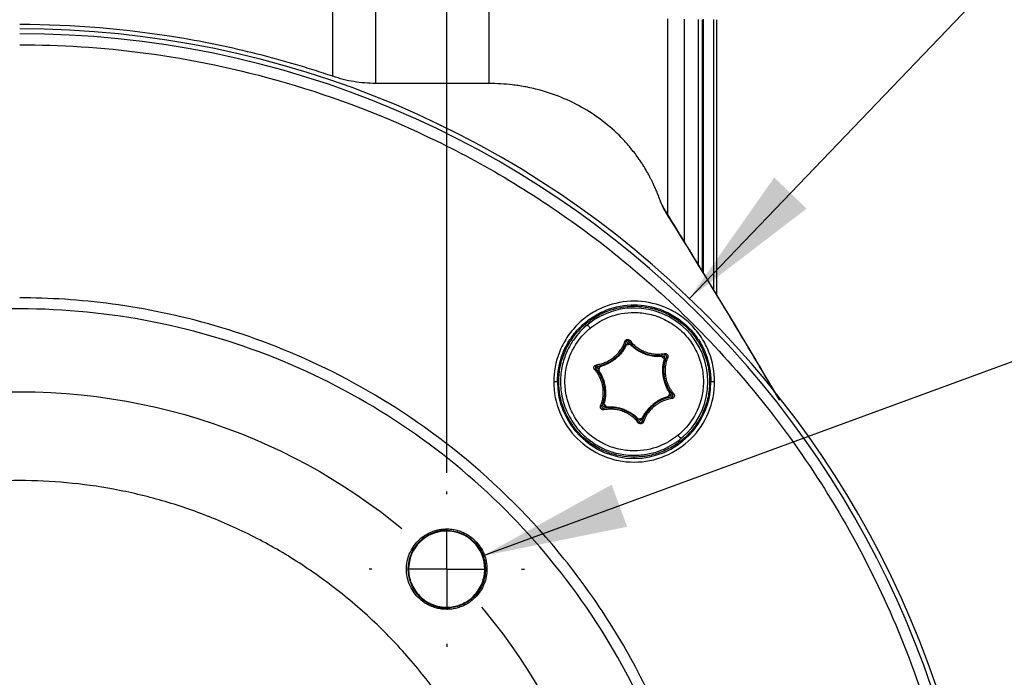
# Model space of a CAD drawing. Header units: millimetres. Extents: x 19 to 819, y 19 to 629.
# Tile 14 of 68: x 264 to 331, y 212 to 257. Entities that reach past the tile are written whole.
import ezdxf

# ---------------------------------------------------------------- set-up
doc = ezdxf.new("R2010")
doc.units = ezdxf.units.MM
doc.header["$LTSCALE"] = 3
doc.linetypes.add('CENTERX2', pattern=[20.32, 12.7, -2.54, 2.54, -2.54])
doc.layers.add('CENTER', color=40, linetype='CENTERX2')
doc.layers.add('DIMENSIONS', color=140, linetype='Continuous', lineweight=25)
doc.styles.add('SLDTEXTSTYLE0', font='TXT', dxfattribs={"width": 0.7})
doc.dimstyles.new('SLDDIMSTYLE0', dxfattribs={"dimtxt": 6.474023, "dimasz": 9.906, "dimexe": 0, "dimexo": 0.0625, "dimgap": 1.618506, "dimtad": 0, "dimtih": 1, "dimtoh": 1, "dimrnd": 1e-09, "dimzin": 4, "dimdsep": 46, "dimtxsty": 'SLDTEXTSTYLE0', "dimsah": 1, "dimcen": 0.09, "dimadec": 0, "dimazin": 1, "dimtfac": 1, "dimtmove": 0, "dimatfit": 0, "dimfxl": 0, "dimfrac": 2, "dimtolj": 1, "dimtzin": 12, "dimarcsym": 0})
doc.dimstyles.new('SLDDIMSTYLE2', dxfattribs={"dimtxt": 6.474023, "dimasz": 9.906, "dimexe": 0, "dimexo": 0.0625, "dimgap": 1.618506, "dimtad": 0, "dimtih": 1, "dimtoh": 1, "dimrnd": 1e-09, "dimzin": 12, "dimdsep": 46, "dimtxsty": 'SLDTEXTSTYLE0', "dimsah": 1, "dimcen": 0, "dimadec": 0, "dimazin": 3, "dimtfac": 1, "dimtofl": 0, "dimtmove": 0, "dimatfit": 3, "dimfxl": 0, "dimfrac": 2, "dimtolj": 1, "dimtzin": 12, "dimarcsym": 0})
doc.dimstyles.new('SLDDIMSTYLE4', dxfattribs={"dimtxt": 6.474023, "dimasz": 9.906, "dimexe": 0, "dimexo": 0.0625, "dimgap": 1.618506, "dimtad": 0, "dimtih": 1, "dimtoh": 1, "dimrnd": 1e-09, "dimzin": 12, "dimdsep": 46, "dimtxsty": 'SLDTEXTSTYLE0', "dimsah": 1, "dimcen": 0, "dimadec": 0, "dimazin": 3, "dimtfac": 1, "dimtofl": 0, "dimtmove": 0, "dimatfit": 3, "dimfxl": 0, "dimfrac": 2, "dimtolj": 1, "dimtzin": 12, "dimarcsym": 0})

# ---------------------------------------------------------------- blocks, each defined once
blk = doc.blocks.new('_D_8')
at = {"layer": 'DIMENSIONS'}
for p, q in [((161.394, 277.019), (159.22, 277.019)), ((159.22, 277.019), (159.22, 266.73)), ((180.633, 277.019), (182.807, 277.019)), ((182.807, 277.019), (182.807, 266.73)), ((199.976, 267.618), (190.283, 267.618)), ((237.94, 221.906), (199.976, 267.618)), ((159.22, 266.73), (161.394, 266.73)), ((182.807, 266.73), (180.633, 266.73))]:
    blk.add_line(p, q, dxfattribs=at)
blk.add_solid([(237.94, 221.906), (232.783, 230.5), (230.439, 228.553)], dxfattribs=at)
at = {"layer": 'DIMENSIONS', "char_height": 6.35, "attachment_point": 1, "style": 'SLDTEXTSTYLE0'}
for s, insert in [('%%c', (156.507, 286.654)), ('81.9', (166.282, 286.654)), ('3.22', (161.394, 274.916)), ('(B.C.)', (158.225, 263.177))]:
    blk.add_mtext(s, dxfattribs=dict(at, insert=insert))
blk = doc.blocks.new('_D_12')
at = {"layer": 'DIMENSIONS'}
for p, q in [((358.781, 271.875), (356.607, 271.875)), ((356.607, 271.875), (356.607, 261.585)), ((378.019, 271.875), (380.193, 271.875)), ((380.193, 271.875), (380.193, 261.585)), ((309.556, 237.691), (341.489, 270.963)), ((341.489, 270.963), (351.2, 270.963)), ((356.607, 261.585), (358.781, 261.585)), ((380.193, 261.585), (378.019, 261.585))]:
    blk.add_line(p, q, dxfattribs=at)
blk.add_solid([(309.556, 237.691), (317.515, 243.783), (315.315, 245.894)], dxfattribs=at)
at = {"layer": 'DIMENSIONS', "char_height": 6.35, "attachment_point": 1, "style": 'SLDTEXTSTYLE0'}
for s, insert in [('%%c', (351.2, 281.51)), ('131.3', (360.975, 281.51)), ('5.17', (358.781, 269.771))]:
    blk.add_mtext(s, dxfattribs=dict(at, insert=insert))
blk = doc.blocks.new('_D_13')
at = {"layer": 'DIMENSIONS'}
for p, q in [((358.781, 243.375), (356.607, 243.375)), ((356.607, 243.375), (356.607, 233.086)), ((378.019, 243.375), (380.193, 243.375)), ((380.193, 243.375), (380.193, 233.086)), ((295.506, 220.2), (333.001, 233.974)), ((333.001, 233.974), (349.67, 233.974)), ((356.607, 233.086), (358.781, 233.086)), ((380.193, 233.086), (378.019, 233.086))]:
    blk.add_line(p, q, dxfattribs=at)
blk.add_solid([(295.506, 220.2), (305.33, 222.185), (304.279, 225.046)], dxfattribs=at)
at = {"layer": 'DIMENSIONS', "char_height": 6.35, "attachment_point": 1, "style": 'SLDTEXTSTYLE0'}
for s, insert in [('%%c', (356.586, 253.01)), ('5.2', (366.361, 253.01)), ('0.20', (358.781, 241.272)), ('(4X)', (358.963, 229.533))]:
    blk.add_mtext(s, dxfattribs=dict(at, insert=insert))
blk = doc.blocks.new('_D_14')
at = {"layer": 'DIMENSIONS'}
for p, q in [((235.096, 228.389), (235.096, 304.119)), ((293.079, 225.849), (293.079, 304.119)), ((235.096, 294.594), (216.046, 294.594)), ((255.181, 294.594), (253.007, 294.594)), ((253.007, 294.594), (253.007, 284.305)), ((274.419, 294.594), (276.593, 294.594)), ((276.593, 294.594), (276.593, 284.305)), ((293.079, 294.594), (312.129, 294.594)), ((253.007, 284.305), (255.181, 284.305)), ((276.593, 284.305), (274.419, 284.305))]:
    blk.add_line(p, q, dxfattribs=at)
for points in [[(235.096, 294.594), (225.19, 296.118), (225.19, 293.07)], [(293.079, 294.594), (302.985, 293.07), (302.985, 296.118)]]:
    blk.add_solid(points, dxfattribs=at)
at = {"layer": 'DIMENSIONS', "char_height": 6.35, "attachment_point": 1, "style": 'SLDTEXTSTYLE0'}
for s, insert in [('58.0', (255.181, 304.229)), ('2.28', (255.181, 292.49))]:
    blk.add_mtext(s, dxfattribs=dict(at, insert=insert))
blk = doc.blocks.new('SW_CENTERMARKSYMBOL_5')
at = {"layer": 'CENTER', "color": 0}
for p, q in [((0, 5.08), (0, 5.271)), ((0, 0), (0, 2.54)), ((-5.08, 0), (-5.271, 0)), ((0, 0), (-2.54, 0)), ((0, 0), (0, -2.54)), ((0, 0), (2.54, 0)), ((5.08, 0), (5.271, 0)), ((0, -5.08), (0, -5.271))]:
    blk.add_line(p, q, dxfattribs=at)

msp = doc.modelspace()

# ---------------------------------------------------------------- linework, layer by layer
for p, q in [((308.072, 256.677), (308.072, 243.406)), ((310.17, 239.955), (310.17, 256.619)), ((311.2, 256.618), (311.2, 238.269)), ((311.411, 237.928), (311.411, 256.609)), ((309.233, 255.182), (309.219, 255.164)), ((305.807, 237.159), (305.807, 237.247)), ((305.177, 234.77), (305.239, 234.86)), ((305.366, 234.706), (305.298, 234.527)), ((305.488, 234.558), (305.366, 234.706)), ((307.898, 233.753), (307.709, 233.723)), ((307.832, 233.573), (307.898, 233.753)), ((303.148, 233.144), (303.249, 233.188)), ((303.464, 233.022), (303.275, 232.989)), ((303.275, 232.989), (303.396, 232.841)), ((300.345, 232.036), (300.597, 232.036)), ((311.017, 232.036), (311.269, 232.036)), ((308.339, 231.083), (308.218, 231.232)), ((303.782, 230.5), (303.715, 230.32)), ((303.715, 230.32), (303.905, 230.35)), ((306.125, 229.514), (306.248, 229.367)), ((305.807, 226.826), (305.807, 226.914)), ((293.079, 222.039), (293.079, 221.94)), ((290.493, 219.308), (290.448, 219.308)), ((295.71, 219.308), (295.665, 219.308)), ((293.079, 216.677), (293.079, 216.578))]:
    msp.add_line(p, q)
for centre, radius, start, end in [((264.088, 190.317), 65.663, 270, 90), ((264.088, 190.317), 65.338, 270, 90), ((305.807, 232.036), 5, 309.37497, 129.37497), ((305.807, 232.036), 5.21, 180, 270), ((305.807, 232.036), 5.21, 270, 0), ((293.079, 219.308), 2.631, 90, 180), ((293.079, 219.308), 2.586, 0, 180), ((293.079, 219.308), 2.631, 180, 270)]:
    msp.add_arc(centre, radius, start, end)
for points, knots in [([(285.347, 252.762), (285.347, 252.762), (285.347, 252.872), (285.347, 253.246), (285.347, 253.405), (285.347, 253.786), (285.347, 254.01), (285.347, 254.509), (285.347, 254.786), (285.347, 255.374), (285.347, 255.686), (285.347, 256.644), (285.347, 257.31), (285.347, 257.935)], [0, 0, 0, 0, 0.25, 0.25, 0.375, 0.375, 0.5, 0.5, 0.625, 0.625, 0.75, 0.75, 1, 1, 1, 1]), ([(288.248, 257.931), (288.248, 257.249), (288.248, 256.523), (288.248, 255.477), (288.248, 255.136), (288.248, 254.493), (288.248, 254.191), (288.248, 253.645), (288.248, 253.401), (288.248, 252.984), (288.248, 252.811), (288.248, 252.402), (288.248, 252.282), (288.248, 252.282)], [0, 0, 0, 0, 0.25, 0.25, 0.375, 0.375, 0.5, 0.5, 0.625, 0.625, 0.75, 0.75, 1, 1, 1, 1]), ([(295.961, 252.282), (295.961, 252.282), (295.961, 252.402), (295.961, 252.81), (295.961, 252.983), (295.961, 253.4), (295.961, 253.643), (295.961, 254.188), (295.961, 254.489), (295.961, 255.13), (295.961, 255.47), (295.961, 256.512), (295.961, 257.237), (295.961, 257.917)], [0, 0, 0, 0, 0.25, 0.25, 0.375, 0.375, 0.5, 0.5, 0.625, 0.625, 0.75, 0.75, 1, 1, 1, 1]), ([(285.348, 252.765), (284.923, 252.903), (284.503, 253.044), (283.658, 253.314), (283.233, 253.444), (281.95, 253.824), (281.087, 254.06), (278.478, 254.716), (276.713, 255.084), (271.364, 255.974), (267.726, 256.281), (264.088, 256.282)], [0, 0, 0, 0, 0.0625, 0.0625, 0.125, 0.125, 0.25, 0.25, 0.5, 0.5, 1, 1, 1, 1]), ([(310.419, 256.612), (310.419, 254.637), (310.419, 250.688), (310.419, 244.965), (310.419, 241.333), (310.419, 239.576)], [0, 0, 0, 0, 0.340488, 0.680977, 1, 1, 1, 1]), ([(310.501, 256.638), (310.501, 254.664), (310.501, 250.715), (310.501, 244.937), (310.501, 241.251), (310.501, 239.441)], [0, 0, 0, 0, 0.337207, 0.674415, 1, 1, 1, 1]), ([(264.088, 254.91), (266.779, 254.91), (269.64, 254.743), (275.684, 253.934), (278.866, 253.291), (285.481, 251.362), (288.913, 250.074), (295.872, 246.682), (299.398, 244.575), (304.566, 240.699), (306.267, 239.289), (309.585, 236.223), (311.202, 234.567), (314.305, 231.011), (315.791, 229.112), (318.583, 225.08), (319.889, 222.949), (322.273, 218.479), (323.351, 216.14), (325.235, 211.293), (326.041, 208.785), (327.345, 203.648), (327.844, 201.02), (328.512, 195.7), (328.68, 193.008), (328.68, 187.626), (328.512, 184.934), (327.844, 179.614), (327.345, 176.986), (326.041, 171.849), (325.235, 169.341), (323.351, 164.494), (322.273, 162.156), (319.889, 157.685), (318.583, 155.554), (315.791, 151.523), (314.305, 149.623), (311.202, 146.067), (309.585, 144.412), (306.267, 141.345), (304.566, 139.935), (299.398, 136.059), (295.872, 133.952), (288.913, 130.56), (285.481, 129.273), (278.866, 127.343), (275.684, 126.701), (269.64, 125.891), (266.779, 125.724), (264.088, 125.724)], [0, 0, 0, 0, 0.0625, 0.0625, 0.125, 0.125, 0.1875, 0.1875, 0.25, 0.25, 0.28125, 0.28125, 0.3125, 0.3125, 0.34375, 0.34375, 0.375, 0.375, 0.40625, 0.40625, 0.4375, 0.4375, 0.46875, 0.46875, 0.5, 0.5, 0.53125, 0.53125, 0.5625, 0.5625, 0.59375, 0.59375, 0.625, 0.625, 0.65625, 0.65625, 0.6875, 0.6875, 0.71875, 0.71875, 0.75, 0.75, 0.8125, 0.8125, 0.875, 0.875, 0.9375, 0.9375, 1, 1, 1, 1]), ([(309.233, 241.519), (309.233, 241.672), (309.232, 242.539), (309.232, 244.326), (309.231, 247.271), (309.232, 250.891), (309.233, 253.752), (309.233, 255.182)], [0, 0, 0, 0, 0.04106, 0.232184, 0.424452, 0.712255, 1, 1, 1, 1]), ([(288.248, 252.284), (287.753, 252.295), (287.259, 252.326), (286.531, 252.443), (286.29, 252.492), (285.815, 252.616), (285.581, 252.689), (285.348, 252.765)], [0, 0, 0, 0, 0.5, 0.5, 0.75, 0.75, 1, 1, 1, 1]), ([(295.961, 252.276), (295.64, 252.281), (295.318, 252.281), (294.675, 252.282), (293.711, 252.283), (292.747, 252.283), (291.461, 252.282), (290.819, 252.282), (289.854, 252.281), (289.533, 252.28), (288.89, 252.277), (288.568, 252.277), (288.248, 252.284)], [0, 0, 0, 0, 0.125, 0.125, 0.25, 0.5, 0.5, 0.75, 0.75, 0.875, 0.875, 1, 1, 1, 1]), ([(307.589, 244.288), (307.571, 244.338), (307.535, 244.437), (307.478, 244.59), (307.419, 244.742), (307.358, 244.894), (307.295, 245.045), (307.23, 245.196), (307.162, 245.347), (307.093, 245.497), (307.014, 245.66), (306.925, 245.837), (306.838, 246.003), (306.76, 246.147), (306.689, 246.273), (306.615, 246.401), (306.54, 246.529), (306.465, 246.651), (306.393, 246.764), (306.29, 246.925), (306.042, 247.292), (305.636, 247.831), (304.883, 248.689), (303.839, 249.644), (302.419, 250.61), (300.874, 251.369), (299.62, 251.782), (298.781, 251.98), (298.351, 252.067), (297.953, 252.135), (297.668, 252.172), (297.534, 252.189)], [0, 0, 0, 0, 0.0158899, 0.0312018, 0.0459702, 0.0602335, 0.0740338, 0.0874179, 0.1004366, 0.1131461, 0.1256117, 0.1414331, 0.1571722, 0.1667235, 0.1771952, 0.1886529, 0.1991145, 0.209573, 0.2200214, 0.2282561, 0.2512319, 0.3167682, 0.3753674, 0.5002413, 0.624555, 0.7491472, 0.8746282, 0.9118426, 0.9372805, 0.970466, 1, 1, 1, 1]), ([(307.841, 243.74), (307.814, 243.792), (307.764, 243.89), (307.694, 244.033), (307.634, 244.167), (307.603, 244.248), (307.589, 244.288)], [0, 0, 0, 0, 0.270003, 0.500815, 0.757298, 1, 1, 1, 1]), ([(307.726, 243.994), (307.716, 244.008), (307.7, 244.034), (307.698, 244.03), (307.697, 244.029)], [0, 0, 0, 0, 0.567339, 1, 1, 1, 1]), ([(307.731, 243.979), (307.729, 243.984), (307.724, 243.996), (307.726, 243.993), (307.727, 243.992)], [0, 0, 0, 0, 0.44028, 1, 1, 1, 1]), ([(307.727, 243.992), (307.727, 243.992), (307.727, 243.992), (307.741, 243.962), (307.779, 243.879), (307.819, 243.788), (307.841, 243.74)], [0, 0, 0, 0, 0.023522, 0.197106, 0.575915, 1, 1, 1, 1]), ([(315.662, 230.808), (315.388, 231.273), (314.43, 232.893), (312.673, 235.836), (310.312, 239.767), (308.618, 242.531), (307.731, 243.979)], [0, 0, 0, 0, 0.105198, 0.367204, 0.668641, 1, 1, 1, 1]), ([(315.693, 230.769), (314.798, 232.284), (312.226, 236.642), (309.572, 240.938), (307.841, 243.74)], [0, 0, 0, 0, 0.347793, 1, 1, 1, 1]), ([(264.088, 142.911), (266.063, 142.911), (268.163, 143.033), (272.598, 143.627), (274.934, 144.099), (279.789, 145.515), (282.308, 146.46), (287.415, 148.949), (290.003, 150.496), (295.06, 154.288), (297.527, 156.536), (300.944, 160.45), (302.034, 161.845), (304.083, 164.803), (305.042, 166.368), (306.792, 169.649), (307.583, 171.365), (308.965, 174.922), (309.557, 176.763), (310.514, 180.533), (310.88, 182.462), (311.37, 186.367), (311.494, 188.342), (311.494, 192.292), (311.37, 194.268), (310.88, 198.172), (310.514, 200.101), (309.557, 203.871), (308.965, 205.712), (307.583, 209.269), (306.792, 210.986), (305.042, 214.266), (304.083, 215.831), (302.034, 218.789), (300.944, 220.184), (297.527, 224.098), (295.06, 226.346), (290.003, 230.139), (287.415, 231.685), (282.308, 234.174), (279.789, 235.119), (274.934, 236.535), (272.598, 237.007), (268.163, 237.601), (266.063, 237.724), (264.088, 237.724)], [0, 0, 0, 0, 0.0625, 0.0625, 0.125, 0.125, 0.1875, 0.1875, 0.25, 0.25, 0.3125, 0.3125, 0.34375, 0.34375, 0.375, 0.375, 0.40625, 0.40625, 0.4375, 0.4375, 0.46875, 0.46875, 0.5, 0.5, 0.53125, 0.53125, 0.5625, 0.5625, 0.59375, 0.59375, 0.625, 0.625, 0.65625, 0.65625, 0.6875, 0.6875, 0.75, 0.75, 0.8125, 0.8125, 0.875, 0.875, 0.9375, 0.9375, 1, 1, 1, 1]), ([(311.269, 232.036), (311.269, 232.68), (311.151, 233.375), (310.752, 234.383), (310.583, 234.713), (310.174, 235.337), (309.936, 235.632), (309.402, 236.165), (309.108, 236.404), (308.483, 236.812), (308.154, 236.982), (307.145, 237.381), (306.451, 237.498), (305.163, 237.498), (304.469, 237.381), (303.46, 236.982), (303.13, 236.812), (302.506, 236.404), (302.212, 236.165), (301.678, 235.632), (301.44, 235.337), (301.031, 234.713), (300.862, 234.383), (300.462, 233.375), (300.345, 232.68), (300.345, 232.036)], [0, 0, 0, 0, 0.125, 0.125, 0.1875, 0.1875, 0.25, 0.25, 0.3125, 0.3125, 0.375, 0.375, 0.5, 0.5, 0.625, 0.625, 0.6875, 0.6875, 0.75, 0.75, 0.8125, 0.8125, 0.875, 0.875, 1, 1, 1, 1]), ([(217.426, 190.317), (217.426, 193.371), (217.727, 196.425), (218.918, 202.416), (219.809, 205.352), (222.146, 210.995), (223.593, 213.702), (226.987, 218.78), (228.933, 221.152), (233.252, 225.471), (235.624, 227.418), (240.703, 230.812), (243.409, 232.258), (249.052, 234.596), (251.989, 235.486), (257.98, 236.678), (261.034, 236.979), (267.142, 236.979), (270.196, 236.678), (276.186, 235.486), (279.123, 234.596), (284.766, 232.258), (287.472, 230.812), (292.551, 227.418), (294.923, 225.471), (299.242, 221.152), (301.189, 218.78), (304.582, 213.702), (306.029, 210.995), (308.366, 205.352), (309.257, 202.416), (310.449, 196.425), (310.749, 193.371), (310.749, 187.263), (310.449, 184.209), (309.257, 178.219), (308.366, 175.282), (306.029, 169.639), (304.582, 166.933), (301.189, 161.854), (299.242, 159.482), (294.923, 155.163), (292.551, 153.216), (287.472, 149.823), (284.766, 148.376), (279.123, 146.039), (276.186, 145.148), (270.196, 143.956), (267.142, 143.655), (261.034, 143.655), (257.98, 143.956), (251.989, 145.148), (249.052, 146.039), (243.409, 148.376), (240.703, 149.823), (235.624, 153.216), (233.252, 155.163), (228.933, 159.482), (226.987, 161.854), (223.593, 166.933), (222.146, 169.639), (219.809, 175.282), (218.918, 178.219), (217.727, 184.209), (217.426, 187.263), (217.426, 190.317)], [0, 0, 0, 0, 0.03125, 0.03125, 0.0625, 0.0625, 0.09375, 0.09375, 0.125, 0.125, 0.15625, 0.15625, 0.1875, 0.1875, 0.21875, 0.21875, 0.25, 0.25, 0.28125, 0.28125, 0.3125, 0.3125, 0.34375, 0.34375, 0.375, 0.375, 0.40625, 0.40625, 0.4375, 0.4375, 0.46875, 0.46875, 0.5, 0.5, 0.53125, 0.53125, 0.5625, 0.5625, 0.59375, 0.59375, 0.625, 0.625, 0.65625, 0.65625, 0.6875, 0.6875, 0.71875, 0.71875, 0.75, 0.75, 0.78125, 0.78125, 0.8125, 0.8125, 0.84375, 0.84375, 0.875, 0.875, 0.90625, 0.90625, 0.9375, 0.9375, 0.96875, 0.96875, 1, 1, 1, 1]), ([(300.597, 232.036), (300.597, 232.65), (300.709, 233.313), (301.09, 234.275), (301.251, 234.59), (301.641, 235.185), (301.868, 235.466), (302.377, 235.975), (302.658, 236.203), (303.254, 236.592), (303.568, 236.754), (304.53, 237.135), (305.193, 237.247), (305.807, 237.247)], [0, 0, 0, 0, 0.25, 0.25, 0.375, 0.375, 0.5, 0.5, 0.625, 0.625, 0.75, 0.75, 1, 1, 1, 1]), ([(305.807, 226.914), (305.203, 226.914), (304.552, 227.024), (303.606, 227.398), (303.297, 227.557), (302.711, 227.94), (302.435, 228.164), (301.935, 228.664), (301.711, 228.94), (301.328, 229.526), (301.169, 229.836), (300.794, 230.781), (300.684, 231.433), (300.684, 232.64), (300.794, 233.291), (301.169, 234.237), (301.328, 234.547), (301.711, 235.132), (301.935, 235.408), (302.435, 235.909), (302.711, 236.132), (303.297, 236.515), (303.606, 236.674), (304.552, 237.049), (305.203, 237.159), (305.807, 237.159)], [0, 0, 0, 0, 0.125, 0.125, 0.1875, 0.1875, 0.25, 0.25, 0.3125, 0.3125, 0.375, 0.375, 0.5, 0.5, 0.625, 0.625, 0.6875, 0.6875, 0.75, 0.75, 0.8125, 0.8125, 0.875, 0.875, 1, 1, 1, 1]), ([(302.825, 235.67), (303.128, 235.918), (303.501, 236.162), (304.423, 236.556), (304.975, 236.705), (305.915, 236.746), (306.245, 236.729), (306.922, 236.615), (307.269, 236.518), (307.95, 236.236), (308.284, 236.049), (308.905, 235.592), (309.192, 235.321), (309.689, 234.715), (309.899, 234.381), (310.226, 233.683), (310.344, 233.319), (310.488, 232.596), (310.515, 232.237), (310.494, 231.551), (310.447, 231.223), (310.223, 230.31), (309.97, 229.797), (309.404, 228.97), (309.091, 228.652), (308.789, 228.403)], [0, 0, 0, 0, 0.125, 0.125, 0.25, 0.25, 0.3125, 0.3125, 0.375, 0.375, 0.4375, 0.4375, 0.5, 0.5, 0.5625, 0.5625, 0.625, 0.625, 0.6875, 0.6875, 0.75, 0.75, 0.875, 0.875, 1, 1, 1, 1]), ([(305.807, 237.247), (306.421, 237.247), (307.083, 237.135), (308.045, 236.754), (308.36, 236.592), (308.956, 236.203), (309.237, 235.975), (309.745, 235.466), (309.973, 235.185), (310.363, 234.59), (310.524, 234.275), (310.905, 233.313), (311.017, 232.65), (311.017, 232.036)], [0, 0, 0, 0, 0.25, 0.25, 0.375, 0.375, 0.5, 0.5, 0.625, 0.625, 0.75, 0.75, 1, 1, 1, 1]), ([(305.807, 237.159), (305.879, 237.158), (306.023, 237.156), (306.238, 237.143), (306.451, 237.12), (306.662, 237.089), (306.872, 237.049), (307.08, 237), (307.286, 236.943), (307.491, 236.876), (307.787, 236.766), (308.167, 236.593), (308.618, 236.329), (309.043, 236.02), (309.566, 235.547), (310.12, 234.865), (310.596, 233.947), (310.87, 232.992), (310.958, 232.036), (310.87, 231.08), (310.596, 230.126), (310.12, 229.208), (309.455, 228.388), (308.77, 227.832), (308.167, 227.48), (307.702, 227.268), (307.225, 227.106), (306.8, 227.006), (306.431, 226.949), (306.119, 226.919), (305.911, 226.916), (305.807, 226.914)], [0, 0, 0, 0, 0.013453, 0.026825, 0.040138, 0.053416, 0.066683, 0.079963, 0.09328, 0.106656, 0.120116, 0.152279, 0.184476, 0.217324, 0.250205, 0.315847, 0.380124, 0.441836, 0.500061, 0.558285, 0.619997, 0.684275, 0.749916, 0.815558, 0.847722, 0.879918, 0.910794, 0.941703, 0.96114, 0.980548, 1, 1, 1, 1]), ([(302.635, 235.901), (302.313, 235.637), (301.981, 235.299), (301.529, 234.639), (301.387, 234.393), (301.137, 233.848), (301.03, 233.549), (300.871, 232.901), (300.82, 232.553), (300.798, 231.823), (300.827, 231.441), (300.981, 230.672), (301.106, 230.285), (301.454, 229.542), (301.678, 229.187), (302.206, 228.542), (302.511, 228.254), (303.172, 227.767), (303.527, 227.569), (304.251, 227.268), (304.62, 227.166), (305.341, 227.045), (305.692, 227.027), (306.358, 227.056), (306.673, 227.103), (307.256, 227.242), (307.525, 227.333), (308.26, 227.647), (308.657, 227.907), (308.979, 228.171)], [0, 0, 0, 0, 0.125, 0.125, 0.1875, 0.1875, 0.25, 0.25, 0.3125, 0.3125, 0.375, 0.375, 0.4375, 0.4375, 0.5, 0.5, 0.5625, 0.5625, 0.625, 0.625, 0.6875, 0.6875, 0.75, 0.75, 0.8125, 0.8125, 0.875, 0.875, 1, 1, 1, 1]), ([(308.789, 228.403), (308.486, 228.155), (308.113, 227.911), (307.191, 227.517), (306.638, 227.368), (305.699, 227.327), (305.369, 227.344), (304.692, 227.458), (304.345, 227.554), (303.664, 227.837), (303.33, 228.023), (302.709, 228.481), (302.422, 228.752), (301.925, 229.358), (301.715, 229.692), (301.388, 230.39), (301.27, 230.754), (301.126, 231.477), (301.099, 231.836), (301.12, 232.522), (301.167, 232.85), (301.391, 233.763), (301.644, 234.276), (302.21, 235.103), (302.523, 235.421), (302.825, 235.67)], [0, 0, 0, 0, 0.125, 0.125, 0.25, 0.25, 0.3125, 0.3125, 0.375, 0.375, 0.4375, 0.4375, 0.5, 0.5, 0.5625, 0.5625, 0.625, 0.625, 0.6875, 0.6875, 0.75, 0.75, 0.875, 0.875, 1, 1, 1, 1]), ([(302.825, 235.67), (302.78, 235.724), (302.728, 235.788), (302.654, 235.879), (302.635, 235.901), (302.635, 235.901)], [0, 0, 0, 0, 0.5, 0.5, 1, 1, 1, 1]), ([(303.249, 233.188), (303.302, 233.196), (303.408, 233.212), (303.564, 233.25), (303.718, 233.297), (303.922, 233.377), (304.17, 233.503), (304.443, 233.698), (304.688, 233.928), (304.871, 234.16), (305.005, 234.377), (305.103, 234.569), (305.152, 234.703), (305.177, 234.77)], [0, 0, 0, 0, 0.061438, 0.122588, 0.183735, 0.245165, 0.3726, 0.500019, 0.627447, 0.754872, 0.836694, 0.918177, 1, 1, 1, 1]), ([(303.262, 233.089), (303.476, 233.117), (303.696, 233.175), (304.118, 233.356), (304.321, 233.478), (304.683, 233.775), (304.842, 233.95), (305.102, 234.329), (305.202, 234.533), (305.272, 234.738)], [0, 0, 0, 0, 0.25, 0.25, 0.5, 0.5, 0.75, 0.75, 1, 1, 1, 1]), ([(305.272, 234.738), (305.272, 234.738), (305.262, 234.741), (305.225, 234.754), (305.199, 234.763), (305.177, 234.77)], [0, 0, 0, 0, 0.5, 0.5, 1, 1, 1, 1]), ([(305.239, 234.86), (305.25, 234.869), (305.272, 234.885), (305.309, 234.9), (305.349, 234.907), (305.402, 234.905), (305.469, 234.887), (305.506, 234.847), (305.525, 234.828)], [0, 0, 0, 0, 0.1280105, 0.2506743, 0.3733217, 0.5012852, 0.7506748, 1, 1, 1, 1]), ([(305.303, 234.783), (305.303, 234.783), (305.297, 234.791), (305.272, 234.821), (305.254, 234.842), (305.239, 234.86)], [0, 0, 0, 0, 0.5, 0.5, 1, 1, 1, 1]), ([(305.446, 234.767), (305.433, 234.784), (305.41, 234.8), (305.355, 234.809), (305.324, 234.8), (305.303, 234.783)], [0, 0, 0, 0, 0.5, 0.5, 1, 1, 1, 1]), ([(305.525, 234.828), (305.506, 234.813), (305.484, 234.796), (305.453, 234.773), (305.446, 234.767), (305.446, 234.767)], [0, 0, 0, 0, 0.5, 0.5, 1, 1, 1, 1]), ([(305.446, 234.767), (305.577, 234.595), (305.738, 234.434), (306.105, 234.159), (306.312, 234.044), (306.751, 233.879), (306.982, 233.828), (307.44, 233.793), (307.666, 233.809), (307.879, 233.851)], [0, 0, 0, 0, 0.25, 0.25, 0.5, 0.5, 0.75, 0.75, 1, 1, 1, 1]), ([(305.525, 234.828), (305.558, 234.786), (305.625, 234.702), (305.736, 234.585), (305.855, 234.476), (306.025, 234.339), (306.259, 234.188), (306.564, 234.048), (306.886, 233.952), (307.178, 233.909), (307.433, 233.901), (307.648, 233.913), (307.789, 233.937), (307.859, 233.949)], [0, 0, 0, 0, 0.0614384, 0.1225878, 0.1837346, 0.2451651, 0.3725997, 0.5000185, 0.6274473, 0.7548719, 0.836694, 0.918177, 1, 1, 1, 1]), ([(305.266, 234.528), (305.245, 234.483), (305.202, 234.395), (305.129, 234.267), (305.051, 234.147), (304.965, 234.029), (304.87, 233.913), (304.765, 233.799), (304.654, 233.69), (304.574, 233.622), (304.534, 233.588)], [0, 0, 0, 0, 0.1317223, 0.2576584, 0.3788404, 0.4965019, 0.6237472, 0.7483134, 0.8745902, 1, 1, 1, 1]), ([(305.193, 234.537), (305.195, 234.539), (305.199, 234.543), (305.214, 234.542), (305.237, 234.538), (305.256, 234.531), (305.266, 234.528)], [0, 0, 0, 0, 0.243806, 0.500542, 0.726996, 1, 1, 1, 1]), ([(305.298, 234.527), (305.292, 234.526), (305.281, 234.524), (305.271, 234.527), (305.266, 234.528)], [0, 0, 0, 0, 0.526522, 1, 1, 1, 1]), ([(305.518, 234.57), (305.514, 234.567), (305.505, 234.561), (305.494, 234.559), (305.488, 234.558)], [0, 0, 0, 0, 0.473481, 1, 1, 1, 1]), ([(305.518, 234.57), (305.523, 234.574), (305.536, 234.584), (305.555, 234.597), (305.575, 234.605), (305.581, 234.603), (305.584, 234.602)], [0, 0, 0, 0, 0.168065, 0.395543, 0.679004, 1, 1, 1, 1]), ([(307.695, 233.75), (307.645, 233.747), (307.547, 233.739), (307.4, 233.739), (307.257, 233.746), (307.112, 233.762), (306.965, 233.786), (306.763, 233.831), (306.512, 233.909), (306.271, 234.016), (306.089, 234.115), (305.922, 234.221), (305.723, 234.367), (305.588, 234.501), (305.518, 234.57)], [0, 0, 0, 0, 0.065885, 0.128878, 0.189494, 0.248351, 0.311807, 0.373914, 0.500048, 0.626477, 0.688593, 0.752097, 0.871345, 1, 1, 1, 1]), ([(304.534, 233.588), (304.502, 233.562), (304.438, 233.511), (304.338, 233.44), (304.236, 233.373), (304.129, 233.31), (303.97, 233.227), (303.75, 233.13), (303.565, 233.079), (303.469, 233.053)], [0, 0, 0, 0, 0.098346, 0.195937, 0.294284, 0.394821, 0.498843, 0.73847, 1, 1, 1, 1]), ([(307.695, 233.75), (307.693, 233.759), (307.69, 233.775), (307.684, 233.797), (307.676, 233.815), (307.669, 233.817), (307.666, 233.818)], [0, 0, 0, 0, 0.215861, 0.395558, 0.708742, 1, 1, 1, 1]), ([(307.709, 233.723), (307.706, 233.727), (307.699, 233.735), (307.696, 233.746), (307.695, 233.75)], [0, 0, 0, 0, 0.526518, 1, 1, 1, 1]), ([(308.235, 231.259), (308.207, 231.3), (308.152, 231.381), (308.078, 231.508), (308.013, 231.636), (307.954, 231.769), (307.901, 231.908), (307.839, 232.106), (307.781, 232.363), (307.753, 232.624), (307.749, 232.831), (307.756, 233.029), (307.784, 233.275), (307.831, 233.458), (307.856, 233.553)], [0, 0, 0, 0, 0.0658855, 0.128878, 0.1894941, 0.2483512, 0.3118071, 0.3739139, 0.5000477, 0.6264768, 0.6885926, 0.7520971, 0.8713448, 1, 1, 1, 1]), ([(307.991, 233.715), (307.908, 233.514), (307.849, 233.295), (307.794, 232.839), (307.798, 232.603), (307.875, 232.14), (307.946, 231.915), (308.145, 231.501), (308.272, 231.312), (308.414, 231.149)], [0, 0, 0, 0, 0.25, 0.25, 0.5, 0.5, 0.75, 0.75, 1, 1, 1, 1]), ([(307.856, 233.553), (307.852, 233.556), (307.842, 233.56), (307.836, 233.569), (307.832, 233.573)], [0, 0, 0, 0, 0.467366, 1, 1, 1, 1]), ([(307.856, 233.553), (307.874, 233.549), (307.892, 233.541), (307.914, 233.525), (307.919, 233.517), (307.917, 233.512)], [0, 0, 0, 0, 0.5, 0.5, 1, 1, 1, 1]), ([(307.859, 233.949), (307.87, 233.951), (307.892, 233.954), (307.926, 233.952), (307.985, 233.939), (308.062, 233.887), (308.099, 233.796), (308.099, 233.724), (308.088, 233.692), (308.083, 233.676)], [0, 0, 0, 0, 0.0778909, 0.1545352, 0.2321275, 0.50017, 0.7682125, 0.8839825, 1, 1, 1, 1]), ([(307.879, 233.851), (307.879, 233.851), (307.877, 233.86), (307.869, 233.899), (307.864, 233.926), (307.859, 233.949)], [0, 0, 0, 0, 0.5, 0.5, 1, 1, 1, 1]), ([(307.991, 233.715), (307.996, 233.728), (308, 233.745), (307.996, 233.782), (307.988, 233.801), (307.963, 233.832), (307.946, 233.843), (307.911, 233.854), (307.893, 233.854), (307.879, 233.851)], [0, 0, 0, 0, 0.25, 0.25, 0.5, 0.5, 0.75, 0.75, 1, 1, 1, 1]), ([(308.083, 233.676), (308.064, 233.626), (308.024, 233.526), (307.979, 233.372), (307.943, 233.215), (307.91, 232.998), (307.896, 232.721), (307.927, 232.386), (308.005, 232.06), (308.114, 231.785), (308.235, 231.56), (308.352, 231.38), (308.444, 231.27), (308.49, 231.215)], [0, 0, 0, 0, 0.061438, 0.122588, 0.183735, 0.245165, 0.3726, 0.500019, 0.627447, 0.754872, 0.836694, 0.918177, 1, 1, 1, 1]), ([(308.083, 233.676), (308.061, 233.685), (308.036, 233.696), (308, 233.711), (307.991, 233.715), (307.991, 233.715)], [0, 0, 0, 0, 0.5, 0.5, 1, 1, 1, 1]), ([(303.124, 232.858), (303.116, 232.868), (303.099, 232.889), (303.083, 232.926), (303.074, 232.965), (303.074, 233.019), (303.091, 233.086), (303.129, 233.125), (303.148, 233.144)], [0, 0, 0, 0, 0.128011, 0.250674, 0.373322, 0.501285, 0.750675, 1, 1, 1, 1]), ([(303.2, 232.924), (303.2, 232.924), (303.192, 232.917), (303.163, 232.891), (303.142, 232.873), (303.124, 232.858)], [0, 0, 0, 0, 0.5, 0.5, 1, 1, 1, 1]), ([(303.531, 230.396), (303.55, 230.447), (303.589, 230.547), (303.635, 230.701), (303.671, 230.858), (303.704, 231.074), (303.718, 231.352), (303.686, 231.686), (303.609, 232.013), (303.5, 232.288), (303.379, 232.512), (303.262, 232.693), (303.17, 232.803), (303.124, 232.858)], [0, 0, 0, 0, 0.061438, 0.122588, 0.183735, 0.245165, 0.3726, 0.500019, 0.627447, 0.754872, 0.836694, 0.918177, 1, 1, 1, 1]), ([(303.211, 233.067), (303.211, 233.067), (303.205, 233.074), (303.18, 233.104), (303.163, 233.126), (303.148, 233.144)], [0, 0, 0, 0, 0.5, 0.5, 1, 1, 1, 1]), ([(303.211, 233.067), (303.19, 233.05), (303.176, 233.021), (303.174, 232.964), (303.186, 232.94), (303.2, 232.924)], [0, 0, 0, 0, 0.5, 0.5, 1, 1, 1, 1]), ([(303.2, 232.924), (303.199, 232.924), (303.206, 232.931), (303.236, 232.956), (303.257, 232.974), (303.275, 232.989)], [0, 0, 0, 0, 0.5, 0.5, 1, 1, 1, 1]), ([(303.623, 230.358), (303.706, 230.558), (303.765, 230.778), (303.82, 231.234), (303.816, 231.47), (303.739, 231.932), (303.667, 232.158), (303.469, 232.572), (303.342, 232.761), (303.2, 232.924)], [0, 0, 0, 0, 0.25, 0.25, 0.5, 0.5, 0.75, 0.75, 1, 1, 1, 1]), ([(303.249, 233.188), (303.252, 233.164), (303.255, 233.137), (303.26, 233.098), (303.262, 233.089), (303.262, 233.089)], [0, 0, 0, 0, 0.5, 0.5, 1, 1, 1, 1]), ([(303.379, 232.814), (303.373, 232.809), (303.36, 232.797), (303.344, 232.78), (303.333, 232.764), (303.334, 232.758), (303.334, 232.755)], [0, 0, 0, 0, 0.1957, 0.435465, 0.709844, 1, 1, 1, 1]), ([(303.396, 232.841), (303.394, 232.835), (303.39, 232.825), (303.382, 232.818), (303.379, 232.814)], [0, 0, 0, 0, 0.526481, 1, 1, 1, 1]), ([(303.379, 232.814), (303.407, 232.772), (303.463, 232.691), (303.537, 232.563), (303.602, 232.434), (303.661, 232.301), (303.714, 232.161), (303.775, 231.965), (303.832, 231.711), (303.86, 231.451), (303.865, 231.246), (303.858, 231.047), (303.831, 230.8), (303.783, 230.615), (303.758, 230.519)], [0, 0, 0, 0, 0.066357, 0.12977, 0.190774, 0.249989, 0.313171, 0.374919, 0.49982, 0.625001, 0.686828, 0.749974, 0.87084, 1, 1, 1, 1]), ([(303.469, 233.053), (303.464, 233.071), (303.461, 233.09), (303.464, 233.117), (303.469, 233.125), (303.474, 233.126)], [0, 0, 0, 0, 0.5, 0.5, 1, 1, 1, 1]), ([(303.469, 233.053), (303.469, 233.048), (303.469, 233.037), (303.466, 233.027), (303.464, 233.022)], [0, 0, 0, 0, 0.473438, 1, 1, 1, 1]), ([(300.345, 232.036), (300.345, 231.321), (300.487, 230.607), (301.035, 229.286), (301.439, 228.68), (302.45, 227.669), (303.056, 227.264), (304.377, 226.717), (305.092, 226.575), (306.522, 226.575), (307.237, 226.717), (308.558, 227.264), (309.163, 227.669), (310.175, 228.68), (310.579, 229.286), (311.127, 230.607), (311.269, 231.321), (311.269, 232.036)], [0, 0, 0, 0, 0.125, 0.125, 0.25, 0.25, 0.375, 0.375, 0.5, 0.5, 0.625, 0.625, 0.75, 0.75, 0.875, 0.875, 1, 1, 1, 1]), ([(308.235, 231.259), (308.241, 231.263), (308.253, 231.272), (308.266, 231.284), (308.276, 231.296), (308.282, 231.309), (308.28, 231.315), (308.279, 231.317)], [0, 0, 0, 0, 0.193549, 0.361969, 0.500734, 0.759164, 1, 1, 1, 1]), ([(308.145, 231.02), (307.963, 230.976), (307.78, 230.911), (307.51, 230.777), (307.422, 230.727), (307.248, 230.615), (307.162, 230.552), (307.08, 230.485)], [0, 0, 0, 0, 0.5, 0.5, 0.75, 0.75, 1, 1, 1, 1]), ([(308.352, 230.984), (308.129, 230.955), (307.905, 230.893), (307.484, 230.711), (307.286, 230.589), (307.112, 230.446)], [0, 0, 0, 0, 0.5, 0.5, 1, 1, 1, 1]), ([(308.365, 230.885), (308.303, 230.874), (308.184, 230.852), (308.017, 230.811), (307.868, 230.765), (307.714, 230.704), (307.548, 230.619), (307.362, 230.505), (307.239, 230.416), (307.175, 230.369)], [0, 0, 0, 0, 0.144531, 0.275774, 0.394122, 0.50011, 0.653287, 0.819606, 1, 1, 1, 1]), ([(308.14, 230.947), (308.142, 230.948), (308.146, 230.951), (308.149, 230.967), (308.149, 230.99), (308.147, 231.01), (308.145, 231.02)], [0, 0, 0, 0, 0.241084, 0.500545, 0.741843, 1, 1, 1, 1]), ([(308.145, 231.02), (308.145, 231.025), (308.144, 231.036), (308.148, 231.046), (308.15, 231.051)], [0, 0, 0, 0, 0.467354, 1, 1, 1, 1]), ([(308.218, 231.232), (308.22, 231.237), (308.224, 231.248), (308.232, 231.255), (308.235, 231.259)], [0, 0, 0, 0, 0.526518, 1, 1, 1, 1]), ([(308.365, 230.885), (308.362, 230.908), (308.359, 230.936), (308.353, 230.975), (308.352, 230.984), (308.352, 230.984)], [0, 0, 0, 0, 0.5, 0.5, 1, 1, 1, 1]), ([(308.49, 231.215), (308.496, 231.206), (308.51, 231.189), (308.525, 231.159), (308.543, 231.102), (308.537, 231.009), (308.477, 230.931), (308.414, 230.895), (308.382, 230.888), (308.365, 230.885)], [0, 0, 0, 0, 0.0778909, 0.1545352, 0.2321275, 0.50017, 0.7682125, 0.8839825, 1, 1, 1, 1]), ([(308.403, 231.006), (308.421, 231.021), (308.436, 231.047), (308.441, 231.103), (308.43, 231.131), (308.414, 231.149)], [0, 0, 0, 0, 0.5, 0.5, 1, 1, 1, 1]), ([(308.414, 231.149), (308.414, 231.149), (308.422, 231.156), (308.451, 231.181), (308.472, 231.2), (308.49, 231.215)], [0, 0, 0, 0, 0.5, 0.5, 1, 1, 1, 1]), ([(303.754, 230.124), (303.743, 230.122), (303.722, 230.119), (303.688, 230.121), (303.629, 230.134), (303.552, 230.186), (303.514, 230.277), (303.515, 230.349), (303.525, 230.381), (303.531, 230.396)], [0, 0, 0, 0, 0.077891, 0.154535, 0.232128, 0.50017, 0.768213, 0.883983, 1, 1, 1, 1]), ([(303.623, 230.358), (303.623, 230.358), (303.614, 230.362), (303.578, 230.377), (303.552, 230.387), (303.531, 230.396)], [0, 0, 0, 0, 0.5, 0.5, 1, 1, 1, 1]), ([(303.623, 230.358), (303.617, 230.345), (303.614, 230.328), (303.618, 230.291), (303.626, 230.272), (303.651, 230.241), (303.668, 230.23), (303.703, 230.219), (303.721, 230.219), (303.735, 230.222)], [0, 0, 0, 0, 0.25, 0.25, 0.5, 0.5, 0.75, 0.75, 1, 1, 1, 1]), ([(303.758, 230.519), (303.739, 230.524), (303.722, 230.532), (303.7, 230.548), (303.695, 230.556), (303.697, 230.561)], [0, 0, 0, 0, 0.5, 0.5, 1, 1, 1, 1]), ([(306.168, 229.306), (306.036, 229.478), (305.876, 229.639), (305.509, 229.914), (305.302, 230.029), (304.863, 230.194), (304.632, 230.244), (304.174, 230.279), (303.947, 230.264), (303.735, 230.222)], [0, 0, 0, 0, 0.25, 0.25, 0.5, 0.5, 0.75, 0.75, 1, 1, 1, 1]), ([(303.735, 230.222), (303.735, 230.222), (303.737, 230.212), (303.744, 230.174), (303.75, 230.147), (303.754, 230.124)], [0, 0, 0, 0, 0.5, 0.5, 1, 1, 1, 1]), ([(306.089, 229.245), (306.055, 229.287), (305.988, 229.371), (305.877, 229.488), (305.759, 229.597), (305.589, 229.734), (305.355, 229.885), (305.05, 230.025), (304.728, 230.121), (304.435, 230.164), (304.181, 230.172), (303.966, 230.16), (303.825, 230.136), (303.754, 230.124)], [0, 0, 0, 0, 0.061438, 0.122588, 0.183735, 0.245165, 0.3726, 0.500019, 0.627447, 0.754872, 0.836694, 0.918177, 1, 1, 1, 1]), ([(303.758, 230.519), (303.762, 230.517), (303.771, 230.512), (303.778, 230.504), (303.782, 230.5)], [0, 0, 0, 0, 0.473589, 1, 1, 1, 1]), ([(303.905, 230.35), (303.908, 230.346), (303.915, 230.337), (303.918, 230.327), (303.919, 230.322)], [0, 0, 0, 0, 0.526408, 1, 1, 1, 1]), ([(303.919, 230.322), (303.969, 230.326), (304.067, 230.334), (304.215, 230.334), (304.359, 230.326), (304.505, 230.31), (304.652, 230.286), (304.852, 230.242), (305.102, 230.164), (305.34, 230.058), (305.521, 229.96), (305.689, 229.854), (305.89, 229.707), (306.025, 229.573), (306.096, 229.503)], [0, 0, 0, 0, 0.065915, 0.129115, 0.190228, 0.249994, 0.313083, 0.374924, 0.499825, 0.625006, 0.68674, 0.749979, 0.870185, 1, 1, 1, 1]), ([(303.948, 230.255), (303.945, 230.255), (303.94, 230.257), (303.933, 230.271), (303.926, 230.292), (303.922, 230.312), (303.919, 230.322)], [0, 0, 0, 0, 0.243804, 0.500539, 0.727007, 1, 1, 1, 1]), ([(307.112, 230.446), (306.938, 230.303), (306.78, 230.133), (306.519, 229.755), (306.415, 229.548), (306.342, 229.335)], [0, 0, 0, 0, 0.5, 0.5, 1, 1, 1, 1]), ([(306.348, 229.545), (306.37, 229.59), (306.413, 229.68), (306.487, 229.808), (306.565, 229.928), (306.662, 230.061), (306.78, 230.202), (306.924, 230.351), (307.028, 230.44), (307.08, 230.485)], [0, 0, 0, 0, 0.13342, 0.26052, 0.382173, 0.499385, 0.671367, 0.836021, 1, 1, 1, 1]), ([(307.175, 230.369), (307.129, 230.326), (307.039, 230.245), (306.919, 230.122), (306.816, 230.005), (306.718, 229.872), (306.622, 229.712), (306.523, 229.517), (306.467, 229.376), (306.437, 229.303)], [0, 0, 0, 0, 0.144531, 0.275774, 0.394122, 0.50011, 0.653287, 0.819606, 1, 1, 1, 1]), ([(307.175, 230.369), (307.16, 230.387), (307.143, 230.409), (307.118, 230.439), (307.112, 230.446), (307.112, 230.446)], [0, 0, 0, 0, 0.5, 0.5, 1, 1, 1, 1]), ([(306.03, 229.471), (306.032, 229.47), (306.037, 229.467), (306.047, 229.47), (306.059, 229.474), (306.074, 229.483), (306.089, 229.497), (306.096, 229.503)], [0, 0, 0, 0, 0.267039, 0.439635, 0.500213, 0.760966, 1, 1, 1, 1]), ([(306.089, 229.245), (306.108, 229.259), (306.13, 229.276), (306.161, 229.3), (306.168, 229.306), (306.168, 229.306)], [0, 0, 0, 0, 0.5, 0.5, 1, 1, 1, 1]), ([(306.437, 229.303), (306.433, 229.292), (306.425, 229.272), (306.406, 229.244), (306.366, 229.199), (306.282, 229.158), (306.185, 229.171), (306.122, 229.208), (306.1, 229.233), (306.089, 229.245)], [0, 0, 0, 0, 0.077891, 0.154535, 0.232128, 0.50017, 0.768213, 0.883983, 1, 1, 1, 1]), ([(306.096, 229.503), (306.1, 229.506), (306.109, 229.512), (306.12, 229.513), (306.125, 229.514)], [0, 0, 0, 0, 0.473516, 1, 1, 1, 1]), ([(306.168, 229.306), (306.183, 229.287), (306.208, 229.271), (306.264, 229.264), (306.293, 229.274), (306.311, 229.29)], [0, 0, 0, 0, 0.5, 0.5, 1, 1, 1, 1]), ([(306.316, 229.546), (306.322, 229.547), (306.332, 229.549), (306.343, 229.546), (306.348, 229.545)], [0, 0, 0, 0, 0.526556, 1, 1, 1, 1]), ([(306.437, 229.303), (306.415, 229.31), (306.389, 229.319), (306.352, 229.332), (306.342, 229.335), (306.342, 229.335)], [0, 0, 0, 0, 0.5, 0.5, 1, 1, 1, 1]), ([(306.348, 229.545), (306.355, 229.542), (306.372, 229.537), (306.394, 229.532), (306.414, 229.53), (306.418, 229.534), (306.421, 229.536)], [0, 0, 0, 0, 0.1957, 0.435466, 0.709844, 1, 1, 1, 1]), ([(308.789, 228.403), (308.833, 228.349), (308.886, 228.285), (308.96, 228.194), (308.979, 228.171), (308.979, 228.171)], [0, 0, 0, 0, 0.5, 0.5, 1, 1, 1, 1]), ([(299.088, 190.317), (299.088, 189.25), (298.991, 187.115), (298.542, 183.876), (297.778, 180.63), (296.666, 177.369), (295.219, 174.189), (293.419, 171.111), (291.303, 168.209), (288.88, 165.525), (286.195, 163.102), (283.294, 160.986), (280.215, 159.186), (277.036, 157.739), (273.775, 156.626), (270.529, 155.862), (267.29, 155.414), (264.088, 155.269), (260.885, 155.414), (257.647, 155.862), (254.401, 156.626), (251.14, 157.739), (247.96, 159.186), (244.881, 160.985), (241.98, 163.102), (239.295, 165.525), (236.872, 168.209), (234.756, 171.111), (232.957, 174.189), (231.51, 177.369), (230.397, 180.63), (229.633, 183.876), (229.185, 187.115), (229.039, 190.317), (229.185, 193.519), (229.633, 196.758), (230.397, 200.004), (231.51, 203.265), (232.957, 206.445), (234.756, 209.523), (236.872, 212.425), (239.295, 215.109), (241.98, 217.532), (244.881, 219.649), (247.96, 221.448), (251.139, 222.895), (254.401, 224.008), (257.646, 224.772), (260.885, 225.22), (264.087, 225.366), (267.29, 225.22), (270.529, 224.772), (273.774, 224.008), (277.036, 222.895), (280.215, 221.448), (283.294, 219.649), (286.195, 217.532), (288.88, 215.11), (291.303, 212.425), (293.419, 209.524), (295.219, 206.445), (296.666, 203.265), (297.778, 200.004), (298.542, 196.758), (298.991, 193.519), (299.088, 191.385), (299.088, 190.317)], [0, 0, 0, 0, 0.0145615, 0.0291241, 0.0445593, 0.0599968, 0.0760753, 0.0921563, 0.1085769, 0.125, 0.1414206, 0.1578437, 0.1739223, 0.1900032, 0.2054383, 0.2208759, 0.2354367, 0.25, 0.2645609, 0.2791241, 0.2945593, 0.3099968, 0.3260753, 0.3421563, 0.3585769, 0.375, 0.3914206, 0.4078437, 0.4239223, 0.4400032, 0.4554383, 0.4708759, 0.4854367, 0.5, 0.5145609, 0.5291241, 0.5445593, 0.5599968, 0.5760753, 0.5921563, 0.6085769, 0.625, 0.6414206, 0.6578437, 0.6739223, 0.6900032, 0.7054383, 0.7208759, 0.7354367, 0.75, 0.7645609, 0.7791241, 0.7945593, 0.8099968, 0.8260753, 0.8421563, 0.8585769, 0.875, 0.8914206, 0.9078437, 0.9239223, 0.9400032, 0.9554383, 0.9708759, 0.9854373, 1, 1, 1, 1]), ([(293.079, 216.578), (293.021, 216.579), (292.907, 216.581), (292.736, 216.597), (292.567, 216.624), (292.4, 216.661), (292.235, 216.709), (291.953, 216.811), (291.569, 217.009), (291.135, 217.364), (290.78, 217.798), (290.529, 218.284), (290.38, 218.793), (290.332, 219.308), (290.38, 219.823), (290.529, 220.333), (290.78, 220.819), (291.135, 221.252), (291.568, 221.608), (292.004, 221.832), (292.398, 221.96), (292.736, 222.027), (292.964, 222.035), (293.079, 222.039)], [0, 0, 0, 0, 0.020146, 0.040137, 0.06005, 0.079967, 0.099968, 0.120131, 0.185081, 0.250093, 0.315043, 0.380056, 0.440012, 0.500029, 0.559985, 0.620002, 0.684952, 0.749965, 0.814915, 0.879927, 0.920045, 0.959855, 1, 1, 1, 1]), ([(293.079, 222.039), (293.137, 222.038), (293.251, 222.036), (293.422, 222.02), (293.591, 221.993), (293.758, 221.956), (293.923, 221.908), (294.205, 221.806), (294.589, 221.608), (295.023, 221.253), (295.378, 220.819), (295.629, 220.333), (295.778, 219.823), (295.826, 219.309), (295.778, 218.794), (295.629, 218.284), (295.378, 217.798), (295.023, 217.364), (294.59, 217.009), (294.154, 216.785), (293.76, 216.656), (293.422, 216.59), (293.194, 216.582), (293.079, 216.578)], [0, 0, 0, 0, 0.020146, 0.040136, 0.060049, 0.079966, 0.099967, 0.120131, 0.185081, 0.250093, 0.315043, 0.380056, 0.440011, 0.500029, 0.559984, 0.620002, 0.684952, 0.749965, 0.814914, 0.879927, 0.920044, 0.959855, 1, 1, 1, 1]), ([(293.079, 221.94), (293.389, 221.94), (293.724, 221.883), (294.371, 221.627), (294.683, 221.426), (295.196, 220.912), (295.397, 220.601), (295.654, 219.953), (295.71, 219.619), (295.71, 219.308)], [0, 0, 0, 0, 0.25, 0.25, 0.5, 0.5, 0.75, 0.75, 1, 1, 1, 1]), ([(290.493, 219.308), (290.493, 219.004), (290.549, 218.675), (290.801, 218.038), (290.998, 217.732), (291.503, 217.227), (291.809, 217.03), (292.445, 216.778), (292.774, 216.722), (293.384, 216.722), (293.713, 216.778), (294.349, 217.03), (294.655, 217.227), (295.16, 217.732), (295.357, 218.038), (295.609, 218.675), (295.665, 219.004), (295.665, 219.308)], [0, 0, 0, 0, 0.125, 0.125, 0.25, 0.25, 0.375, 0.375, 0.5, 0.5, 0.625, 0.625, 0.75, 0.75, 0.875, 0.875, 1, 1, 1, 1]), ([(295.71, 219.308), (295.71, 218.998), (295.654, 218.664), (295.397, 218.016), (295.196, 217.705), (294.683, 217.191), (294.371, 216.99), (293.724, 216.734), (293.389, 216.677), (293.079, 216.677)], [0, 0, 0, 0, 0.25, 0.25, 0.5, 0.5, 0.75, 0.75, 1, 1, 1, 1])]:
    msp.add_open_spline(points, degree=3, knots=knots)
for points in [[(309.233, 255.182), (309.233, 255.676), (309.233, 256.167), (309.233, 256.654)], [(297.534, 252.189), (297.014, 252.248), (296.488, 252.269), (295.961, 252.276)], [(307.605, 244.216), (307.589, 244.268), (307.582, 244.298), (307.589, 244.288)], [(305.303, 234.783), (305.287, 234.77), (305.277, 234.753), (305.272, 234.738)], [(305.488, 234.558), (305.457, 234.554), (305.393, 234.545), (305.329, 234.533), (305.298, 234.527)], [(307.832, 233.573), (307.793, 233.624), (307.752, 233.674), (307.709, 233.723)], [(303.262, 233.089), (303.246, 233.086), (303.227, 233.08), (303.211, 233.067)], [(303.464, 233.022), (303.439, 232.963), (303.416, 232.902), (303.396, 232.841)], [(308.15, 231.051), (308.162, 231.081), (308.187, 231.141), (308.208, 231.202), (308.218, 231.232)], [(308.339, 231.083), (308.276, 231.075), (308.213, 231.064), (308.15, 231.051)], [(308.352, 230.984), (308.37, 230.987), (308.388, 230.994), (308.403, 231.006)], [(303.782, 230.5), (303.821, 230.448), (303.862, 230.399), (303.905, 230.35)], [(306.125, 229.514), (306.19, 229.523), (306.253, 229.533), (306.316, 229.546)], [(306.316, 229.546), (306.291, 229.487), (306.268, 229.427), (306.248, 229.367)], [(306.311, 229.29), (306.325, 229.301), (306.336, 229.317), (306.342, 229.335)]]:
    msp.add_open_spline(points, degree=3)
at = {"layer": 'CENTER'}
msp.add_circle((264.088, 190.422), 40.926, dxfattribs=at)

# ---------------------------------------------------------------- block references
msp.add_blockref('SW_CENTERMARKSYMBOL_5', (293.079, 219.308), dxfattribs=at)

# ---------------------------------------------------------------- dimensions: what is measured, and where the dimension line sits
at = {"layer": 'DIMENSIONS'}
dim = msp.add_linear_dim(base=(293.079, 294.594), p1=(235.096, 224.579), p2=(293.079, 222.039), dimstyle='SLDDIMSTYLE0', dxfattribs=at)
dim.commit()
dim.dimension.update_dxf_attribs({"geometry": '_D_14', "text_midpoint": (264.8, 294.594), "dimtype": 160})
for p1, p2, text, dimstyle, picture, middle in [((290.235, 158.938), (237.94, 221.906), '<>\\P(B.C.)', 'SLDDIMSTYLE4', '_D_8', (171.014, 270.963)), ((290.652, 218.417), (295.506, 220.2), '<>\\P(4X)', 'SLDDIMSTYLE2', '_D_13', (368.4, 237.319))]:
    dim = msp.add_diameter_dim_2p(p1=p1, p2=p2, text=text, dimstyle=dimstyle, dxfattribs=at)
    dim.commit()
    dim.dimension.update_dxf_attribs({"geometry": picture, "text_midpoint": middle, "dimtype": 163})
dim = msp.add_diameter_dim_2p(p1=(218.62, 142.943), p2=(309.556, 237.691), dimstyle='SLDDIMSTYLE2', dxfattribs=at)
dim.commit()
dim.dimension.update_dxf_attribs({"geometry": '_D_12', "text_midpoint": (368.4, 270.963), "dimtype": 163})

doc.saveas('drawing.dxf')
